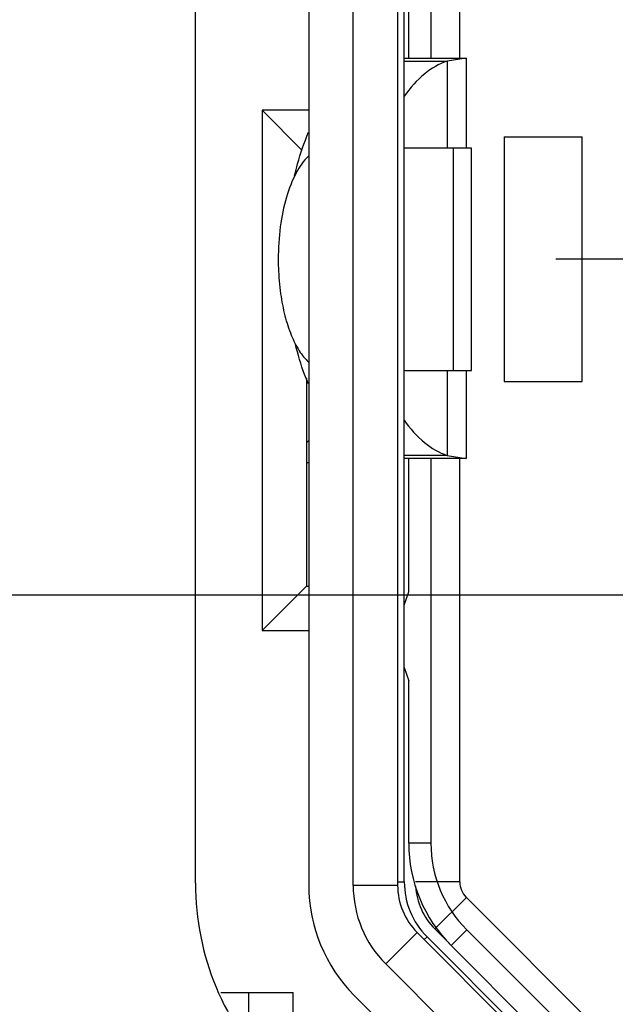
# Model space of a CAD drawing. Header units: inches. Extents: x 0 to 34, y 0 to 22.
# Tile 11 of 59: x 7.734 to 7.945, y 8.768 to 9.117. Entities that reach past the tile are written whole.
import ezdxf

# ---------------------------------------------------------------- set-up
doc = ezdxf.new("R2010")
doc.units = ezdxf.units.IN
doc.header["$LTSCALE"] = 1.87
doc.header["$MEASUREMENT"] = 0
doc.linetypes.add('CENTER', pattern=[0.6, 0.375, -0.075, 0.075, -0.075])
doc.layers.get('0').update_dxf_attribs({"linetype": 'CONTINUOUS'})
doc.layers.add('02___PRT_ALL_AXES', color=7, linetype='CONTINUOUS')
doc.layers.add('DIMENSIONS', color=7, linetype='CONTINUOUS')
doc.styles.get("Standard").update_dxf_attribs({"font": 'txt', "width": 0.8})
doc.dimstyles.new('DIMSTYLE_1', dxfattribs={"dimtxt": 0.125, "dimasz": 0.18, "dimexe": 0.125, "dimexo": 0.0625, "dimgap": 0.03125, "dimtad": 0, "dimtih": 1, "dimtoh": 1, "dimlfac": 0.5, "dimzin": 4, "dimdsep": 46, "dimtxsty": 'STANDARD', "dimblk": '_FILLED', "dimblk1": '_FILLED', "dimblk2": '_FILLED', "dimcen": 0.09, "dimadec": 0, "dimazin": 0, "dimtp": 0.01, "dimtm": 0.01, "dimtfac": 1, "dimtofl": 0, "dimtmove": 0, "dimatfit": 3, "dimldrblk": '_FILLED', "dimfxl": 1, "dimtolj": 1, "dimtzin": 4, "dimarcsym": 0})
doc.dimstyles.new('DIMSTYLE_2', dxfattribs={"dimtxt": 0.125, "dimasz": 0.18, "dimexe": 0.125, "dimexo": 0.0625, "dimgap": 0.03125, "dimtad": 0, "dimtih": 1, "dimtoh": 1, "dimlfac": 0.5, "dimzin": 4, "dimdsep": 46, "dimtxsty": 'STANDARD', "dimblk": '_FILLED', "dimblk1": '_FILLED', "dimblk2": '_FILLED', "dimcen": 0.09, "dimadec": 0, "dimazin": 0, "dimtp": 0.001, "dimtm": 0.001, "dimtfac": 1, "dimtofl": 0, "dimtmove": 0, "dimatfit": 3, "dimldrblk": '_FILLED', "dimfxl": 1, "dimtolj": 1, "dimtzin": 4, "dimarcsym": 0})

# ---------------------------------------------------------------- blocks, each defined once
blk = doc.blocks.new('*D3')
at = {"layer": 'DIMENSIONS', "color": 6, "linetype": 'CONTINUOUS'}
blk.add_line((8.0488580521, 8.8442637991), (8.0488580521, 7.3014637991), dxfattribs=at)
at = {"layer": 'DIMENSIONS', "color": 6, "linetype": 'CONTINUOUS', "insert": (7.9863580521, 7.2389637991), "char_height": 0.125, "width": 1.125, "attachment_point": 3, "rotation": 90, "line_spacing_factor": 0.9}
blk.add_mtext('1.59{\\Ftxt.shx;\\W1.000000;\\H0.125000; }[40.4]', dxfattribs=at)
blk = doc.blocks.new('_FILLED')
at = {"color": 0, "linetype": 'BYBLOCK'}
blk.add_solid([(0, 0), (-1, 0.1736111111), (-1, -0.1736111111)], dxfattribs=at)
blk = doc.blocks.new('*D4')
at = {"layer": 'DIMENSIONS', "color": 2, "linetype": 'CONTINUOUS'}
blk.add_line((8.3178580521, 9.7393937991), (8.3178580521, 7.3014637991), dxfattribs=at)
at = {"layer": 'DIMENSIONS', "color": 2, "linetype": 'CONTINUOUS', "insert": (8.2553580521, 7.2389637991), "char_height": 0.125, "width": 1.125, "attachment_point": 3, "rotation": 90, "line_spacing_factor": 0.9}
blk.add_mtext('1.73{\\Ftxt.shx;\\W1.000000;\\H0.125000; }[43.8]', dxfattribs=at)
blk = doc.blocks.new('*D5')
at = {"layer": 'DIMENSIONS', "color": 2, "linetype": 'CONTINUOUS'}
blk.add_line((9.7821681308, 9.0402637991), (9.7821681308, 7.3014637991), dxfattribs=at)
at = {"layer": 'DIMENSIONS', "color": 2, "linetype": 'CONTINUOUS', "insert": (9.7196681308, 7.2389637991), "char_height": 0.125, "width": 1.125, "attachment_point": 3, "rotation": 90, "line_spacing_factor": 0.9}
blk.add_mtext('2.46{\\Ftxt.shx;\\W1.000000;\\H0.125000; }[62.4]', dxfattribs=at)
blk = doc.blocks.new('*D6')
at = {"layer": 'DIMENSIONS', "color": 2, "linetype": 'CONTINUOUS'}
blk.add_line((9.6221681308, 9.8817886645), (9.6221681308, 7.3014637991), dxfattribs=at)
at = {"layer": 'DIMENSIONS', "color": 2, "linetype": 'CONTINUOUS', "insert": (9.5596681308, 7.2389637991), "char_height": 0.125, "width": 1.125, "attachment_point": 3, "rotation": 90, "line_spacing_factor": 0.9}
blk.add_mtext('2.38{\\Ftxt.shx;\\W1.000000;\\H0.125000; }[60.4]', dxfattribs=at)
blk = doc.blocks.new('*D7')
at = {"layer": 'DIMENSIONS', "color": 2, "linetype": 'CONTINUOUS'}
blk.add_line((11.1555807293, 9.3950957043), (11.1555807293, 7.3014637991), dxfattribs=at)
at = {"layer": 'DIMENSIONS', "color": 2, "linetype": 'CONTINUOUS', "insert": (11.0930807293, 7.2389637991), "char_height": 0.125, "width": 1.125, "attachment_point": 3, "rotation": 90, "line_spacing_factor": 0.9}
blk.add_mtext('3.15{\\Ftxt.shx;\\W1.000000;\\H0.125000; }[79.9]', dxfattribs=at)
blk = doc.blocks.new('*D8')
at = {"layer": 'DIMENSIONS', "color": 6, "linetype": 'CONTINUOUS'}
for p, q in [((11.6762580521, 10.3722637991), (11.6762580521, 7.6855707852)), ((11.6762580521, 7.6855707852), (11.8236439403, 7.5142231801)), ((11.8236439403, 7.5142231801), (11.8236439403, 7.3014637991))]:
    blk.add_line(p, q, dxfattribs=at)
at = {"layer": 'DIMENSIONS', "color": 6, "linetype": 'CONTINUOUS', "insert": (11.7611439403, 7.2389637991), "char_height": 0.125, "width": 1.125, "attachment_point": 3, "rotation": 90, "line_spacing_factor": 0.9}
blk.add_mtext('3.41{\\Ftxt.shx;\\W1.000000;\\H0.125000; }[86.5]', dxfattribs=at)
blk = doc.blocks.new('*D9')
at = {"layer": 'DIMENSIONS', "color": 2, "linetype": 'CONTINUOUS'}
blk.add_line((11.6217224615, 8.7252637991), (11.6217224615, 7.3014637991), dxfattribs=at)
at = {"layer": 'DIMENSIONS', "color": 2, "linetype": 'CONTINUOUS', "insert": (11.5592224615, 7.2389637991), "char_height": 0.125, "width": 1.125, "attachment_point": 3, "rotation": 90, "line_spacing_factor": 0.9}
blk.add_mtext('3.38{\\Ftxt.shx;\\W1.000000;\\H0.125000; }[85.8]', dxfattribs=at)
blk = doc.blocks.new('*D10')
at = {"layer": 'DIMENSIONS', "color": 2, "linetype": 'CONTINUOUS'}
blk.add_line((14.3854830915, 9.9424559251), (14.3854830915, 7.3014637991), dxfattribs=at)
at = {"layer": 'DIMENSIONS', "color": 2, "linetype": 'CONTINUOUS', "insert": (14.3229830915, 7.2389637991), "char_height": 0.125, "width": 1.225, "attachment_point": 3, "rotation": 90, "line_spacing_factor": 0.9}
blk.add_mtext('4.76{\\Ftxt.shx;\\W1.000000;\\H0.125000; }[120.9]', dxfattribs=at)
blk = doc.blocks.new('*D11')
at = {"layer": 'DIMENSIONS', "color": 2, "linetype": 'CONTINUOUS'}
blk.add_line((16.4954830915, 9.9424559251), (16.4954830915, 7.3014637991), dxfattribs=at)
at = {"layer": 'DIMENSIONS', "color": 2, "linetype": 'CONTINUOUS', "insert": (16.4329830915, 7.2389637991), "char_height": 0.125, "width": 1.225, "attachment_point": 3, "rotation": 90, "line_spacing_factor": 0.9}
blk.add_mtext('5.82{\\Ftxt.shx;\\W1.000000;\\H0.125000; }[147.7]', dxfattribs=at)
blk = doc.blocks.new('*D12')
at = {"layer": 'DIMENSIONS', "color": 2, "linetype": 'CONTINUOUS'}
blk.add_line((18.6054830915, 9.9424559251), (18.6054830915, 7.3014637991), dxfattribs=at)
at = {"layer": 'DIMENSIONS', "color": 2, "linetype": 'CONTINUOUS', "insert": (18.5429830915, 7.2389637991), "char_height": 0.125, "width": 1.225, "attachment_point": 3, "rotation": 90, "line_spacing_factor": 0.9}
blk.add_mtext('6.87{\\Ftxt.shx;\\W1.000000;\\H0.125000; }[174.5]', dxfattribs=at)
blk = doc.blocks.new('*D13')
at = {"layer": 'DIMENSIONS', "color": 2, "linetype": 'CONTINUOUS'}
blk.add_line((20.7154830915, 9.9424559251), (20.7154830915, 7.3014637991), dxfattribs=at)
at = {"layer": 'DIMENSIONS', "color": 2, "linetype": 'CONTINUOUS', "insert": (20.6529830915, 7.2389637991), "char_height": 0.125, "width": 1.225, "attachment_point": 3, "rotation": 90, "line_spacing_factor": 0.9}
blk.add_mtext('7.93{\\Ftxt.shx;\\W1.000000;\\H0.125000; }[201.3]', dxfattribs=at)
blk = doc.blocks.new('*D14')
at = {"layer": 'DIMENSIONS', "color": 2, "linetype": 'CONTINUOUS'}
blk.add_line((22.8254830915, 9.9424559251), (22.8254830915, 7.3014637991), dxfattribs=at)
at = {"layer": 'DIMENSIONS', "color": 2, "linetype": 'CONTINUOUS', "insert": (22.7629830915, 7.2389637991), "char_height": 0.125, "width": 1.225, "attachment_point": 3, "rotation": 90, "line_spacing_factor": 0.9}
blk.add_mtext('8.98{\\Ftxt.shx;\\W1.000000;\\H0.125000; }[228.1]', dxfattribs=at)
blk = doc.blocks.new('*D15')
at = {"layer": 'DIMENSIONS', "color": 2, "linetype": 'CONTINUOUS'}
blk.add_line((24.9354830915, 9.9424559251), (24.9354830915, 7.3014637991), dxfattribs=at)
at = {"layer": 'DIMENSIONS', "color": 2, "linetype": 'CONTINUOUS', "insert": (24.8729830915, 7.2389637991), "char_height": 0.125, "width": 1.325, "attachment_point": 3, "rotation": 90, "line_spacing_factor": 0.9}
blk.add_mtext('10.04{\\Ftxt.shx;\\W1.000000;\\H0.125000; }[254.9]', dxfattribs=at)
blk = doc.blocks.new('*D16')
at = {"layer": 'DIMENSIONS', "color": 2, "linetype": 'CONTINUOUS'}
blk.add_line((27.0454830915, 9.9424559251), (27.0454830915, 7.3014637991), dxfattribs=at)
at = {"layer": 'DIMENSIONS', "color": 2, "linetype": 'CONTINUOUS', "insert": (26.9829830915, 7.2389637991), "char_height": 0.125, "width": 1.325, "attachment_point": 3, "rotation": 90, "line_spacing_factor": 0.9}
blk.add_mtext('11.09{\\Ftxt.shx;\\W1.000000;\\H0.125000; }[281.7]', dxfattribs=at)
blk = doc.blocks.new('*D17')
at = {"layer": 'DIMENSIONS', "color": 2, "linetype": 'CONTINUOUS'}
blk.add_line((29.1554830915, 9.9424559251), (29.1554830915, 7.3014637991), dxfattribs=at)
at = {"layer": 'DIMENSIONS', "color": 2, "linetype": 'CONTINUOUS', "insert": (29.0929830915, 7.2389637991), "char_height": 0.125, "width": 1.325, "attachment_point": 3, "rotation": 90, "line_spacing_factor": 0.9}
blk.add_mtext('12.15{\\Ftxt.shx;\\W1.000000;\\H0.125000; }[308.5]', dxfattribs=at)
blk = doc.blocks.new('*D29')
at = {"layer": 'DIMENSIONS', "color": 2, "linetype": 'CONTINUOUS'}
for p, q in [((4.3277241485, 8.9129637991), (4.2029526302, 8.8171887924)), ((11.4340224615, 8.9129637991), (4.3277241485, 8.9129637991)), ((4.2029526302, 8.8171887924), (4.0538177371, 8.8171887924))]:
    blk.add_line(p, q, dxfattribs=at)
at = {"layer": 'DIMENSIONS', "color": 2, "linetype": 'CONTINUOUS', "insert": (3.9913177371, 8.8796887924), "char_height": 0.125, "width": 1.025, "attachment_point": 3, "line_spacing_factor": 0.9}
blk.add_mtext('.46{\\Ftxt.shx;\\W1.000000;\\H0.125000; }[11.7]', dxfattribs=at)
blk = doc.blocks.new('*D30')
at = {"layer": 'DIMENSIONS', "color": 2, "linetype": 'CONTINUOUS'}
blk.add_line((9.5944681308, 9.2279637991), (4.0538177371, 9.2279637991), dxfattribs=at)
at = {"layer": 'DIMENSIONS', "color": 2, "linetype": 'CONTINUOUS', "insert": (3.9913177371, 9.2904637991), "char_height": 0.125, "width": 1.025, "attachment_point": 3, "line_spacing_factor": 0.9}
blk.add_mtext('.62{\\Ftxt.shx;\\W1.000000;\\H0.125000; }[15.7]', dxfattribs=at)
blk = doc.blocks.new('*D31')
at = {"layer": 'DIMENSIONS', "color": 2, "linetype": 'CONTINUOUS'}
blk.add_line((10.8790807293, 9.6715957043), (4.0538177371, 9.6715957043), dxfattribs=at)
at = {"layer": 'DIMENSIONS', "color": 2, "linetype": 'CONTINUOUS', "insert": (3.9913177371, 9.7340957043), "char_height": 0.125, "width": 1.025, "attachment_point": 3, "line_spacing_factor": 0.9}
blk.add_mtext('.84{\\Ftxt.shx;\\W1.000000;\\H0.125000; }[21.4]', dxfattribs=at)
blk = doc.blocks.new('*D32')
at = {"layer": 'DIMENSIONS', "color": 6, "linetype": 'CONTINUOUS'}
blk.add_line((10.8283580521, 11.4219637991), (4.0538177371, 11.4219637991), dxfattribs=at)
at = {"layer": 'DIMENSIONS', "color": 6, "linetype": 'CONTINUOUS', "insert": (3.9913177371, 11.4844637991), "char_height": 0.125, "width": 1.125, "attachment_point": 3, "line_spacing_factor": 0.9}
blk.add_mtext('1.72{\\Ftxt.shx;\\W1.000000;\\H0.125000; }[43.6]', dxfattribs=at)
blk = doc.blocks.new('*D33')
at = {"layer": 'DIMENSIONS', "color": 2, "linetype": 'CONTINUOUS'}
blk.add_line((9.1459929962, 10.3579637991), (4.0538177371, 10.3579637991), dxfattribs=at)
at = {"layer": 'DIMENSIONS', "color": 2, "linetype": 'CONTINUOUS', "insert": (3.9913177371, 10.4204637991), "char_height": 0.125, "width": 1.125, "attachment_point": 3, "line_spacing_factor": 0.9}
blk.add_mtext('1.18{\\Ftxt.shx;\\W1.000000;\\H0.125000; }[30.1]', dxfattribs=at)
blk = doc.blocks.new('*D34')
at = {"layer": 'DIMENSIONS', "color": 6, "linetype": 'CONTINUOUS'}
blk.add_line((9.3999376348, 11.1841640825), (4.0538177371, 11.1841640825), dxfattribs=at)
at = {"layer": 'DIMENSIONS', "color": 6, "linetype": 'CONTINUOUS', "insert": (3.9913177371, 11.2466640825), "char_height": 0.125, "width": 1.125, "attachment_point": 3, "line_spacing_factor": 0.9}
blk.add_mtext('1.60{\\Ftxt.shx;\\W1.000000;\\H0.125000; }[40.6]', dxfattribs=at)
blk = doc.blocks.new('*D36')
at = {"layer": 'DIMENSIONS', "color": 2, "linetype": 'CONTINUOUS'}
for p, q in [((4.1664289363, 12.7670450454), (4.0538177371, 12.7670450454)), ((4.2753311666, 12.6479637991), (4.1664289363, 12.7670450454)), ((7.87903506, 12.6479637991), (4.2753311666, 12.6479637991))]:
    blk.add_line(p, q, dxfattribs=at)
at = {"layer": 'DIMENSIONS', "color": 2, "linetype": 'CONTINUOUS', "insert": (3.9913177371, 12.8295450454), "char_height": 0.125, "width": 1.125, "attachment_point": 3, "line_spacing_factor": 0.9}
blk.add_mtext('2.33{\\Ftxt.shx;\\W1.000000;\\H0.125000; }[59.2]', dxfattribs=at)
blk = doc.blocks.new('*D37')
at = {"layer": 'DIMENSIONS', "color": 2, "linetype": 'CONTINUOUS'}
blk.add_line((7.87903506, 13.3799637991), (4.0538177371, 13.3799637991), dxfattribs=at)
at = {"layer": 'DIMENSIONS', "color": 2, "linetype": 'CONTINUOUS', "insert": (3.9913177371, 13.4424637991), "char_height": 0.125, "width": 1.125, "attachment_point": 3, "line_spacing_factor": 0.9}
blk.add_mtext('2.70{\\Ftxt.shx;\\W1.000000;\\H0.125000; }[68.5]', dxfattribs=at)
blk = doc.blocks.new('*D38')
at = {"layer": 'DIMENSIONS', "color": 6, "linetype": 'CONTINUOUS'}
blk.add_line((11.2481580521, 12.0139637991), (4.0538177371, 12.0139637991), dxfattribs=at)
at = {"layer": 'DIMENSIONS', "color": 6, "linetype": 'CONTINUOUS', "insert": (3.9913177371, 12.0764637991), "char_height": 0.125, "width": 1.125, "attachment_point": 3, "line_spacing_factor": 0.9}
blk.add_mtext('2.01{\\Ftxt.shx;\\W1.000000;\\H0.125000; }[51.1]', dxfattribs=at)
blk = doc.blocks.new('*D39')
at = {"layer": 'DIMENSIONS', "color": 2, "linetype": 'CONTINUOUS'}
for p, q in [((10.8478881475, 13.3609637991), (10.7504103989, 13.1732241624)), ((11.4633080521, 13.3609637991), (10.8478881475, 13.3609637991)), ((10.7504103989, 13.1732241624), (4.0538177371, 13.1732241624))]:
    blk.add_line(p, q, dxfattribs=at)
at = {"layer": 'DIMENSIONS', "color": 2, "linetype": 'CONTINUOUS', "insert": (3.9913177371, 13.2357241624), "char_height": 0.125, "width": 1.125, "attachment_point": 3, "line_spacing_factor": 0.9}
blk.add_mtext('2.69{\\Ftxt.shx;\\W1.000000;\\H0.125000; }[68.2]', dxfattribs=at)
blk = doc.blocks.new('*D40')
at = {"layer": 'DIMENSIONS', "color": 2, "linetype": 'CONTINUOUS'}
blk.add_line((9.6376602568, 13.6279637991), (4.0538177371, 13.6279637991), dxfattribs=at)
at = {"layer": 'DIMENSIONS', "color": 2, "linetype": 'CONTINUOUS', "insert": (3.9913177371, 13.6904637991), "char_height": 0.125, "width": 1.125, "attachment_point": 3, "line_spacing_factor": 0.9}
blk.add_mtext('2.82{\\Ftxt.shx;\\W1.000000;\\H0.125000; }[71.6]', dxfattribs=at)
blk = doc.blocks.new('*D41')
at = {"layer": 'DIMENSIONS', "color": 2, "linetype": 'CONTINUOUS'}
blk.add_line((9.6376602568, 12.5279637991), (4.0538177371, 12.5279637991), dxfattribs=at)
at = {"layer": 'DIMENSIONS', "color": 2, "linetype": 'CONTINUOUS', "insert": (3.9913177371, 12.5904637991), "char_height": 0.125, "width": 1.125, "attachment_point": 3, "line_spacing_factor": 0.9}
blk.add_mtext('2.27{\\Ftxt.shx;\\W1.000000;\\H0.125000; }[57.6]', dxfattribs=at)
blk = doc.blocks.new('*D42')
at = {"layer": 'DIMENSIONS', "color": 6, "linetype": 'CONTINUOUS'}
blk.add_line((11.4885580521, 10.5599637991), (4.0538177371, 10.5599637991), dxfattribs=at)
at = {"layer": 'DIMENSIONS', "color": 6, "linetype": 'CONTINUOUS', "insert": (3.9913177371, 10.6224637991), "char_height": 0.125, "width": 1.125, "attachment_point": 3, "line_spacing_factor": 0.9}
blk.add_mtext('1.29{\\Ftxt.shx;\\W1.000000;\\H0.125000; }[32.6]', dxfattribs=at)
blk = doc.blocks.new('*D43')
at = {"layer": 'DIMENSIONS', "color": 2, "linetype": 'CONTINUOUS'}
blk.add_line((8.06407443, 14.1059637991), (4.0538177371, 14.1059637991), dxfattribs=at)
at = {"layer": 'DIMENSIONS', "color": 2, "linetype": 'CONTINUOUS', "insert": (3.9913177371, 14.1684637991), "char_height": 0.125, "width": 1.125, "attachment_point": 3, "line_spacing_factor": 0.9}
blk.add_mtext('3.06{\\Ftxt.shx;\\W1.000000;\\H0.125000; }[77.7]', dxfattribs=at)
blk = doc.blocks.new('*D44')
at = {"layer": 'DIMENSIONS', "color": 6, "linetype": 'CONTINUOUS'}
blk.add_line((11.4358580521, 11.8262637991), (11.4358580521, 7.3014637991), dxfattribs=at)
at = {"layer": 'DIMENSIONS', "color": 6, "linetype": 'CONTINUOUS', "insert": (11.3733580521, 7.2389637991), "char_height": 0.125, "width": 1.125, "attachment_point": 3, "rotation": 90, "line_spacing_factor": 0.9}
blk.add_mtext('3.29{\\Ftxt.shx;\\W1.000000;\\H0.125000; }[83.4]', dxfattribs=at)
blk = doc.blocks.new('*D47')
at = {"layer": 'DIMENSIONS', "color": 2, "linetype": 'CONTINUOUS'}
blk.add_line((11.4885580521, 10.5599637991), (4.0538177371, 10.5599637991), dxfattribs=at)
at = {"layer": 'DIMENSIONS', "color": 2, "linetype": 'CONTINUOUS', "insert": (3.9913177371, 10.6224637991), "char_height": 0.125, "width": 1.125, "attachment_point": 3, "line_spacing_factor": 0.9}
blk.add_mtext('1.29{\\Ftxt.shx;\\W1.000000;\\H0.125000; }[32.6]', dxfattribs=at)
blk = doc.blocks.new('*D48')
at = {"layer": 'DIMENSIONS', "color": 2, "linetype": 'CONTINUOUS'}
for p, q in [((11.6762580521, 10.3722637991), (11.6762580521, 7.6832374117)), ((11.6762580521, 7.6832374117), (11.8229546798, 7.5192672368)), ((11.8229546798, 7.5192672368), (11.8229546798, 7.3014637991))]:
    blk.add_line(p, q, dxfattribs=at)
at = {"layer": 'DIMENSIONS', "color": 2, "linetype": 'CONTINUOUS', "insert": (11.7604546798, 7.2389637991), "char_height": 0.125, "width": 1.125, "attachment_point": 3, "rotation": 90, "line_spacing_factor": 0.9}
blk.add_mtext('3.41{\\Ftxt.shx;\\W1.000000;\\H0.125000; }[86.5]', dxfattribs=at)
blk = doc.blocks.new('*D49')
at = {"layer": 'DIMENSIONS', "color": 2, "linetype": 'CONTINUOUS'}
blk.add_line((11.4358580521, 11.8262637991), (11.4358580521, 7.3014637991), dxfattribs=at)
at = {"layer": 'DIMENSIONS', "color": 2, "linetype": 'CONTINUOUS', "insert": (11.3733580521, 7.2389637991), "char_height": 0.125, "width": 1.125, "attachment_point": 3, "rotation": 90, "line_spacing_factor": 0.9}
blk.add_mtext('3.29{\\Ftxt.shx;\\W1.000000;\\H0.125000; }[83.4]', dxfattribs=at)
blk = doc.blocks.new('*D50')
at = {"layer": 'DIMENSIONS', "color": 2, "linetype": 'CONTINUOUS'}
blk.add_line((9.3999376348, 11.1841640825), (4.0538177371, 11.1841640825), dxfattribs=at)
at = {"layer": 'DIMENSIONS', "color": 2, "linetype": 'CONTINUOUS', "insert": (3.9913177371, 11.2466640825), "char_height": 0.125, "width": 1.125, "attachment_point": 3, "line_spacing_factor": 0.9}
blk.add_mtext('1.60{\\Ftxt.shx;\\W1.000000;\\H0.125000; }[40.6]', dxfattribs=at)
blk = doc.blocks.new('*D51')
at = {"layer": 'DIMENSIONS', "color": 2, "linetype": 'CONTINUOUS'}
blk.add_line((10.8283580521, 11.4219637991), (4.0538177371, 11.4219637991), dxfattribs=at)
at = {"layer": 'DIMENSIONS', "color": 2, "linetype": 'CONTINUOUS', "insert": (3.9913177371, 11.4844637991), "char_height": 0.125, "width": 1.125, "attachment_point": 3, "line_spacing_factor": 0.9}
blk.add_mtext('1.72{\\Ftxt.shx;\\W1.000000;\\H0.125000; }[43.6]', dxfattribs=at)
blk = doc.blocks.new('*D52')
at = {"layer": 'DIMENSIONS', "color": 2, "linetype": 'CONTINUOUS'}
blk.add_line((11.2481580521, 12.0139637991), (4.0538177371, 12.0139637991), dxfattribs=at)
at = {"layer": 'DIMENSIONS', "color": 2, "linetype": 'CONTINUOUS', "insert": (3.9913177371, 12.0764637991), "char_height": 0.125, "width": 1.125, "attachment_point": 3, "line_spacing_factor": 0.9}
blk.add_mtext('2.01{\\Ftxt.shx;\\W1.000000;\\H0.125000; }[51.1]', dxfattribs=at)
blk = doc.blocks.new('*D54')
at = {"layer": 'DIMENSIONS', "color": 2, "linetype": 'CONTINUOUS'}
blk.add_line((8.0488580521, 8.8442637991), (8.0488580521, 7.3014637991), dxfattribs=at)
at = {"layer": 'DIMENSIONS', "color": 2, "linetype": 'CONTINUOUS', "insert": (7.9863580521, 7.2389637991), "char_height": 0.125, "width": 1.125, "attachment_point": 3, "rotation": 90, "line_spacing_factor": 0.9}
blk.add_mtext('1.59{\\Ftxt.shx;\\W1.000000;\\H0.125000; }[40.4]', dxfattribs=at)

msp = doc.modelspace()

# ---------------------------------------------------------------- linework, layer by layer
at = {"color": 7, "linetype": 'CONTINUOUS'}
for p, q in [((7.8360263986, 9.2543457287), (7.8360263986, 8.8102432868)), ((7.85177443, 8.8102432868), (7.85177443, 9.2543457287)), ((7.8675224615, 9.2543457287), (7.8675224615, 8.8102432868)), ((7.8895696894, 9.1031606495), (7.8895696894, 9.2524362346)), ((7.8793334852, 9.2394410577), (7.8793334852, 9.1031606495)), ((7.8714594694, 9.1031606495), (7.8714594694, 9.150404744)), ((7.8698846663, 9.1031606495), (7.8917721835, 9.1031606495)), ((7.8698846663, 9.10211539), (7.885099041, 9.10211539)), ((7.8917721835, 9.1031606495), (7.885099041, 9.10211539)), ((7.885099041, 9.10211539), (7.885099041, 9.071333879)), ((7.8919322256, 9.071333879), (7.8919322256, 9.1031606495)), ((7.8194909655, 9.0847197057), (7.8194909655, 8.9004677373)), ((7.8337457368, 9.0704649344), (7.8194909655, 9.0847197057)), ((7.8360263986, 9.0847197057), (7.8194909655, 9.0847197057)), ((7.9053177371, 9.0752708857), (7.9053177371, 8.9886567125)), ((7.9053177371, 9.0752708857), (7.9328767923, 9.0752708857)), ((7.9328767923, 8.9886567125), (7.9328767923, 9.0752708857)), ((7.885099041, 8.9925937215), (7.885099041, 8.9624736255)), ((7.8919322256, 8.961428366), (7.8919322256, 8.9925937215)), ((7.835238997, 8.9898738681), (7.835238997, 8.9162157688)), ((7.9053177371, 8.9886567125), (7.9328767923, 8.9886567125)), ((7.835238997, 8.966940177), (7.8360263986, 8.9677275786)), ((7.885099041, 8.9624736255), (7.8698846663, 8.9624736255)), ((7.8917721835, 8.961428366), (7.8698846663, 8.961428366)), ((7.8714594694, 8.9141842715), (7.8714594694, 8.961428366)), ((7.8793334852, 8.961428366), (7.8793334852, 8.8251479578)), ((7.885099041, 8.9624736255), (7.8917721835, 8.961428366)), ((7.8895696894, 8.8114913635), (7.8895696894, 8.961428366)), ((7.8360263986, 8.9598535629), (7.835238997, 8.9598535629)), ((7.835238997, 8.9162157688), (7.8194909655, 8.9004677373)), ((7.835238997, 8.9162157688), (7.8360263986, 8.9162157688)), ((7.8698846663, 8.9094598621), (7.8714594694, 8.9141842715)), ((7.8194909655, 8.9004677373), (7.8360263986, 8.9004677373)), ((7.8698846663, 8.887412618), (7.8714594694, 8.8826882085)), ((7.8714594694, 8.8251479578), (7.8714594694, 8.8826882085)), ((7.8793334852, 8.8251479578), (7.8714594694, 8.8251479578)), ((7.8895696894, 8.8114913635), (7.8738216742, 8.8114913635)), ((7.8675224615, 8.8102432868), (7.85177443, 8.8102432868)), ((7.8918759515, 8.8059235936), (7.8807403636, 8.7947880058)), ((7.9391200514, 8.7586794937), (7.8918759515, 8.8059235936)), ((7.8633056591, 8.7824044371), (7.874441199, 8.793539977)), ((7.874441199, 8.793539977), (7.9240435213, 8.7439376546)), ((7.8807403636, 8.7947880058), (7.885896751, 8.789631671)), ((7.8864500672, 8.7889574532), (7.8920178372, 8.7945252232)), ((7.8920178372, 8.7945252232), (7.9250287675, 8.7615142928)), ((7.9194609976, 8.7559465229), (7.8864500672, 8.7889574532)), ((7.9129079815, 8.7328021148), (7.8633056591, 8.7824044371)), ((7.8048341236, 8.772344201), (7.8305145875, 8.772344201)), ((7.814766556, 8.7550832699), (7.814766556, 8.772344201)), ((7.8305145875, 8.7365427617), (7.8305145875, 8.772344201)), ((7.8521701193, 8.7712688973), (7.9017724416, 8.7216665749))]:
    msp.add_line(p, q, dxfattribs=at)
at = {"color": 3, "linetype": 'CONTINUOUS'}
msp.add_line((7.7958580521, 8.8109637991), (7.7958580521, 9.2529637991), dxfattribs=at)
at = {"color": 6, "linetype": 'CONTINUOUS'}
for p, q in [((7.8698846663, 8.81149136), (7.8698846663, 9.25243624)), ((7.893680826, 9.071333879), (7.870761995, 9.071333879)), ((7.8873058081, 8.9925937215), (7.8873058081, 9.071333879)), ((7.8936809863, 8.9925937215), (7.8936809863, 9.071333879)), ((7.870761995, 8.9925937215), (7.8936799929, 8.9925937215)), ((7.8675224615, 8.8114913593), (7.8698848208, 8.8114913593)), ((7.8769771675, 8.7910103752), (7.8779622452, 8.7919979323)), ((7.8779622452, 8.7919979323), (7.9251941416, 8.7447659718))]:
    msp.add_line(p, q, dxfattribs=at)
for centre, radius, start, end in [((7.8707643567, 9.0637655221), 0.0075683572, 90.0178791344, 96.7112689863), ((7.8707643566, 9.0001620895), 0.0075683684, 263.2887451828, 269.9821216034), ((7.8974437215, 8.8114913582), 0.0275590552, 180, 225.0281458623)]:
    msp.add_arc(centre, radius, start, end, dxfattribs=at)
at = {"color": 7, "linetype": 'CONTINUOUS'}
for centre, radius, start, end in [((7.9226405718, 8.8251479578), 0.0511811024, 180, 225.0000000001), ((7.9226405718, 8.8251479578), 0.0433070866, 180, 225.0000000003), ((7.8974437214, 8.8114913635), 0.0078744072, 180.0198424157, 224.9783621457), ((7.8911445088, 8.8102432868), 0.0551181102, 179.9999999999, 224.9999999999), ((7.8911445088, 8.8102432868), 0.0393700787, 180, 225), ((7.8911445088, 8.8102432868), 0.0236220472, 180, 225), ((7.8974437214, 8.8114913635), 0.0236220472, 183.7843675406, 225.0000000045)]:
    msp.add_arc(centre, radius, start, end, dxfattribs=at)
at = {"color": 3, "linetype": 'CONTINUOUS'}
msp.add_arc((7.8918580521, 8.8109637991), 0.096, 180, 225, dxfattribs=at)
at = {"color": 7, "linetype": 'CONTINUOUS'}
for points, knots in [([(7.885099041, 9.10211539), (7.8822012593, 9.1011438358), (7.8763735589, 9.0976565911), (7.8719519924, 9.0926256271), (7.8698752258, 9.0897272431)], [0, 0, 0, 0, 0.4615445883, 1, 1, 1, 1]), ([(7.8310290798, 9.0616547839), (7.8313470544, 9.0630035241), (7.8326682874, 9.0681756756), (7.8343839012, 9.0732516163), (7.8359129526, 9.0768965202)], [0, 0, 0, 0, 0.2595774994, 1, 1, 1, 1]), ([(7.8358781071, 8.9877760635), (7.8354168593, 8.9888788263), (7.8336001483, 8.9935029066), (7.8321681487, 8.9982747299), (7.8312685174, 9.0019377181)], [0, 0, 0, 0, 0.2406471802, 1, 1, 1, 1]), ([(7.8698049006, 8.9749604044), (7.8718881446, 8.9720384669), (7.8763248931, 8.9669665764), (7.8821850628, 8.96345061), (7.885099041, 8.9624736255)], [0, 0, 0, 0, 0.5386632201, 1, 1, 1, 1])]:
    msp.add_open_spline(points, degree=3, knots=knots, dxfattribs=at)
at = {"color": 6, "linetype": 'CONTINUOUS'}
for points, knots in [([(7.8359712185, 9.0684511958), (7.8341693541, 9.0667851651), (7.8309816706, 9.0621144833), (7.8277396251, 9.0535640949), (7.8256625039, 9.0432308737), (7.8251948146, 9.0358059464), (7.8251948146, 9.0319638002)], [0, 0, 0, 0, 0.1894796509, 0.4273712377, 0.7033443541, 1, 1, 1, 1]), ([(7.8251948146, 9.0319638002), (7.8251948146, 9.0309273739), (7.8252667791, 9.026828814), (7.8256175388, 9.0227338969), (7.8260531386, 9.0197024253)], [0, 0, 0, 0, 0.2528464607, 1, 1, 1, 1]), ([(7.8260531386, 9.0197024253), (7.8264289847, 9.0170867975), (7.8273919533, 9.0121281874), (7.8295683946, 9.0053224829), (7.8323213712, 8.9997183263), (7.8346943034, 8.9966570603), (7.8359712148, 8.9954764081)], [0, 0, 0, 0, 0.2981489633, 0.5686747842, 0.8037805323, 1, 1, 1, 1])]:
    msp.add_open_spline(points, degree=3, knots=knots, dxfattribs=at)
at = {"layer": '02___PRT_ALL_AXES', "color": 7, "linetype": 'CENTER'}
msp.add_line((8.0488580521, 9.0319637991), (7.9236580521, 9.0319637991), dxfattribs=at)

# ---------------------------------------------------------------- dimensions: what is measured, and where the dimension line sits
at = {"layer": 'DIMENSIONS', "color": 2, "linetype": 'CONTINUOUS'}
for feature_location, offset, dtype, origin, dimstyle, picture, middle in [((8.06407443, 14.1059637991), (-4.0102566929, 0), 0, (8.12657443, 7.9896752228), 'DIMSTYLE_1', '*D43', (3.4288177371, 14.1059637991)), ((9.6376602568, 13.6279637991), (-5.5838425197, 0), 0, (9.7001602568, 7.9896752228), 'DIMSTYLE_1', '*D40', (3.4288177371, 13.6279637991)), ((7.87903506, 13.3799637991), (-3.8252173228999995, 0), 0, (7.94153506, 7.9896752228), 'DIMSTYLE_1', '*D37', (3.4288177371, 13.3799637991)), ((11.4633080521, 13.3609637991), (-7.409490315, -0.18773963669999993), 0, (11.5258080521, 7.9896752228), 'DIMSTYLE_1', '*D39', (3.4288177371, 13.1732241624)), ((7.87903506, 12.6479637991), (-3.8252173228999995, 0.11908124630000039), 0, (7.94153506, 7.9896752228), 'DIMSTYLE_1', '*D36', (3.4288177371, 12.7670450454)), ((9.6376602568, 12.5279637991), (-5.5838425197, 0), 0, (9.7001602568, 7.9896752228), 'DIMSTYLE_1', '*D41', (3.4288177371, 12.5279637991)), ((11.2481580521, 12.0139637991), (-7.194340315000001, 0), 0, (11.3106580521, 7.9896752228), 'DIMSTYLE_2', '*D52', (3.4288177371, 12.0139637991)), ((11.4358580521, 11.8262637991), (0, -4.524799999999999), 1, (4.8653334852, 11.8887637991), 'DIMSTYLE_2', '*D49', (11.4358580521, 6.6764637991)), ((10.8283580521, 11.4219637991), (-6.774540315, 0), 0, (10.8908580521, 7.9896752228), 'DIMSTYLE_2', '*D51', (3.4288177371, 11.4219637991)), ((9.3999376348, 11.1841640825), (-5.3461198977, 0), 0, (9.4624376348, 7.9896752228), 'DIMSTYLE_2', '*D50', (3.4288177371, 11.1841640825)), ((11.4885580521, 10.5599637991), (-7.434740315, 0), 0, (11.5510580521, 7.9896752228), 'DIMSTYLE_2', '*D47', (3.4288177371, 10.5599637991)), ((11.6762580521, 10.3722637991), (0.1466966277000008, -3.0708), 0, (4.8653334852, 10.4347637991), 'DIMSTYLE_2', '*D48', (11.8229546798, 6.6764637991)), ((9.1459929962, 10.3579637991), (-5.0921752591, 0), 0, (9.2084929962, 7.9896752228), 'DIMSTYLE_1', '*D33', (3.4288177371, 10.3579637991)), ((14.3854830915, 9.9424559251), (0, -2.6409921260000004), 1, (4.8653334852, 10.0049559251), 'DIMSTYLE_1', '*D10', (14.3854830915, 6.6264637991)), ((16.4954830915, 9.9424559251), (0, -2.6409921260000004), 1, (4.8653334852, 10.0049559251), 'DIMSTYLE_1', '*D11', (16.4954830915, 6.6264637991)), ((18.6054830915, 9.9424559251), (0, -2.6409921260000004), 1, (4.8653334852, 10.0049559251), 'DIMSTYLE_1', '*D12', (18.6054830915, 6.6264637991)), ((20.7154830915, 9.9424559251), (0, -2.6409921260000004), 1, (4.8653334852, 10.0049559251), 'DIMSTYLE_1', '*D13', (20.7154830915, 6.6264637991)), ((22.8254830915, 9.9424559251), (0, -2.6409921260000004), 1, (4.8653334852, 10.0049559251), 'DIMSTYLE_1', '*D14', (22.8254830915, 6.6264637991)), ((24.9354830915, 9.9424559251), (0, -2.6409921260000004), 1, (4.8653334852, 10.0049559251), 'DIMSTYLE_1', '*D15', (24.9354830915, 6.5764637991)), ((27.0454830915, 9.9424559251), (0, -2.6409921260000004), 1, (4.8653334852, 10.0049559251), 'DIMSTYLE_1', '*D16', (27.0454830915, 6.5764637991)), ((29.1554830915, 9.9424559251), (0, -2.6409921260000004), 1, (4.8653334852, 10.0049559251), 'DIMSTYLE_1', '*D17', (29.1554830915, 6.5764637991)), ((9.6221681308, 9.8817886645), (0, -2.5803248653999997), 1, (4.8653334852, 9.9442886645), 'DIMSTYLE_1', '*D6', (9.6221681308, 6.6764637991)), ((8.3178580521, 9.7393937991), (0, -2.4379299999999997), 1, (4.8653334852, 9.8018937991), 'DIMSTYLE_1', '*D4', (8.3178580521, 6.6764637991)), ((10.8790807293, 9.6715957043), (-6.8252629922, 0), 0, (10.9415807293, 7.9896752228), 'DIMSTYLE_1', '*D31', (3.4788177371, 9.6715957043)), ((11.1555807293, 9.3950957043), (0, -2.0936319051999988), 1, (4.8653334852, 9.4575957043), 'DIMSTYLE_1', '*D7', (11.1555807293, 6.6764637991)), ((9.5944681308, 9.2279637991), (-5.540650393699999, 0), 0, (9.6569681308, 7.9896752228), 'DIMSTYLE_1', '*D30', (3.4788177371, 9.2279637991)), ((9.7821681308, 9.0402637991), (0, -1.7387999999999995), 1, (4.8653334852, 9.1027637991), 'DIMSTYLE_1', '*D5', (9.7821681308, 6.6764637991)), ((11.4340224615, 8.9129637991), (-7.3802047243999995, -0.09577500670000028), 0, (11.4965224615, 7.9896752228), 'DIMSTYLE_1', '*D29', (3.4788177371, 8.8171887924)), ((8.0488580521, 8.8442637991), (0, -1.5427999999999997), 1, (4.8653334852, 8.9067637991), 'DIMSTYLE_2', '*D54', (8.0488580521, 6.6764637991)), ((11.6217224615, 8.7252637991), (0, -1.4238), 1, (4.8653334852, 8.7877637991), 'DIMSTYLE_1', '*D9', (11.6217224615, 6.6764637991))]:
    dim = msp.add_ordinate_dim(feature_location=feature_location, offset=offset, dtype=dtype, origin=origin, dimstyle=dimstyle, dxfattribs=at)
    dim.commit()
    dim.dimension.update_dxf_attribs({"geometry": picture, "text_midpoint": middle})
at = {"layer": 'DIMENSIONS', "color": 6, "linetype": 'CONTINUOUS'}
for feature_location, offset, dtype, origin, picture, middle in [((11.2481580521, 12.0139637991), (-7.194340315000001, 0), 0, (11.3106580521, 7.9896752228), '*D38', (3.4288177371, 12.0139637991)), ((11.4358580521, 11.8262637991), (0, -4.524799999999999), 1, (4.8653334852, 11.8887637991), '*D44', (11.4358580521, 6.6764637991)), ((10.8283580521, 11.4219637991), (-6.774540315, 0), 0, (10.8908580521, 7.9896752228), '*D32', (3.4288177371, 11.4219637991)), ((9.3999376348, 11.1841640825), (-5.3461198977, 0), 0, (9.4624376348, 7.9896752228), '*D34', (3.4288177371, 11.1841640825)), ((11.4885580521, 10.5599637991), (-7.434740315, 0), 0, (11.5510580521, 7.9896752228), '*D42', (3.4288177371, 10.5599637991)), ((11.6762580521, 10.3722637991), (0.14738588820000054, -3.0708), 0, (4.8653334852, 10.4347637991), '*D8', (11.8236439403, 6.6764637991)), ((8.0488580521, 8.8442637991), (0, -1.5427999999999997), 1, (4.8653334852, 8.9067637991), '*D3', (8.0488580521, 6.6764637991))]:
    dim = msp.add_ordinate_dim(feature_location=feature_location, offset=offset, dtype=dtype, origin=origin, dimstyle='DIMSTYLE_1', dxfattribs=at)
    dim.commit()
    dim.dimension.update_dxf_attribs({"geometry": picture, "text_midpoint": middle})

doc.saveas('drawing.dxf')
